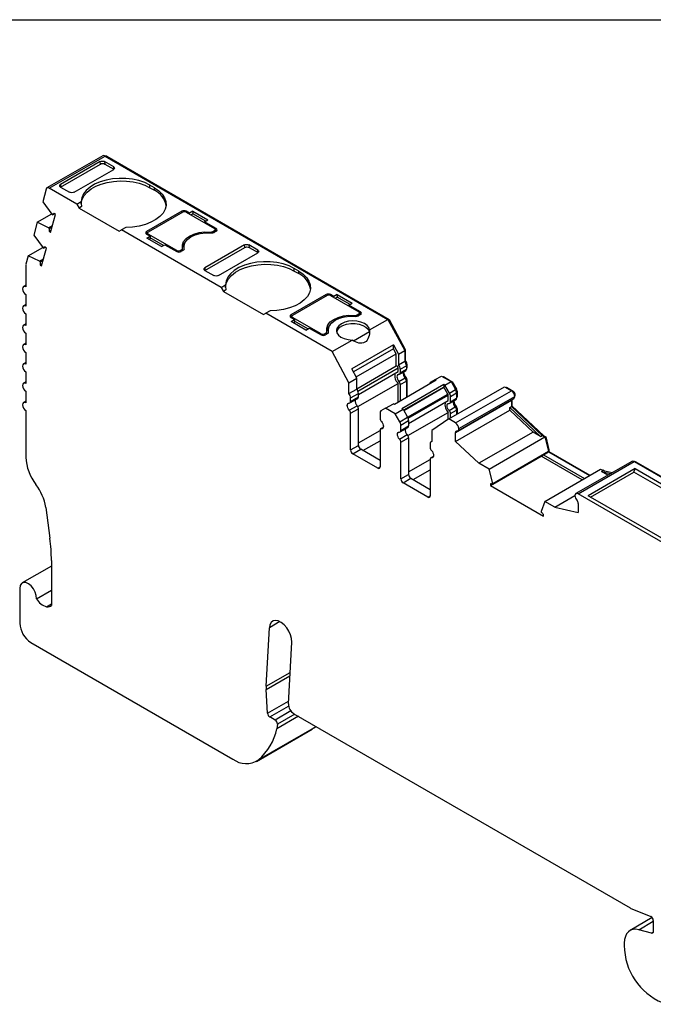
# Model space of a CAD drawing. Header units: millimetres. Extents: x 6 to 273, y 6 to 210.
# Tile 3 of 4: x 195 to 235, y 147 to 210. Entities that reach past the tile are written whole.
import ezdxf

# ---------------------------------------------------------------- set-up
doc = ezdxf.new("R2010")
doc.units = ezdxf.units.MM
doc.linetypes.add('SLD-Solid', pattern=[0])
doc.layers.add('TEXT', color=140, linetype='SLD-Solid', lineweight=25)

msp = doc.modelspace()

# ---------------------------------------------------------------- linework, layer by layer
for p, q in [((199.867, 200.929), (196.331, 198.888)), ((196.481, 198.873), (200.017, 200.914)), ((200.017, 200.914), (217.95, 190.561)), ((200.088, 200.873), (200.123, 200.894)), ((200.123, 200.894), (218.025, 190.559)), ((197.197, 198.949), (199.719, 200.405)), ((199.707, 200.562), (197.198, 199.113)), ((199.719, 200.405), (199.707, 200.562)), ((200.562, 200.232), (199.99, 200.562)), ((199.99, 200.562), (200.003, 200.406)), ((200.003, 200.406), (200.575, 200.076)), ((198.052, 198.62), (200.562, 200.068)), ((200.575, 200.076), (200.562, 200.232)), ((197.198, 199.113), (197.186, 198.943)), ((203.143, 198.905), (202.86, 199.068)), ((202.86, 198.905), (202.86, 199.068)), ((196.277, 198.81), (196.063, 198.014)), ((198.229, 197.864), (196.481, 198.873)), ((197.197, 198.949), (197.769, 198.619)), ((202.86, 198.905), (203.143, 198.742)), ((203.143, 198.742), (203.143, 198.905)), ((196.063, 198.014), (196.649, 197.219)), ((198.229, 197.864), (198.507, 198.025)), ((198.229, 197.864), (198.37, 197.619)), ((195.715, 196.716), (196.631, 197.244)), ((196.562, 196.071), (196.864, 197.198)), ((196.649, 197.219), (196.691, 197.182)), ((196.691, 197.182), (196.806, 197.249)), ((196.864, 197.198), (196.78, 197.272)), ((198.522, 197.707), (198.37, 197.619)), ((198.37, 197.619), (200.916, 196.15)), ((204.876, 197.415), (202.648, 196.129)), ((204.946, 197.354), (202.754, 196.089)), ((204.876, 197.313), (204.876, 197.415)), ((205.378, 197.289), (205.158, 197.415)), ((205.158, 197.415), (205.158, 197.354)), ((205.158, 197.354), (206.961, 196.313)), ((205.59, 197.411), (205.378, 197.289)), ((205.378, 197.227), (205.378, 197.289)), ((205.59, 197.248), (205.466, 197.176)), ((205.59, 197.411), (206.537, 196.864)), ((205.59, 197.411), (205.59, 197.248)), ((206.396, 196.783), (205.59, 197.248)), ((195.715, 196.716), (195.496, 195.896)), ((196.421, 196.365), (195.715, 196.716)), ((196.421, 196.365), (196.681, 196.516)), ((206.325, 196.742), (206.537, 196.864)), ((207.068, 196.313), (206.325, 196.742)), ((206.325, 196.68), (206.325, 196.742)), ((195.496, 195.896), (196.082, 195.102)), ((196.462, 196.329), (196.421, 196.365)), ((196.462, 196.329), (196.662, 196.444)), ((196.478, 196.146), (196.601, 196.217)), ((196.478, 196.146), (196.562, 196.071)), ((200.916, 196.15), (201.057, 196.231)), ((201.336, 196.392), (201.057, 196.231)), ((207.379, 192.582), (201.057, 196.231)), ((202.648, 196.129), (202.648, 195.966)), ((202.648, 195.966), (202.71, 196.002)), ((202.648, 195.966), (202.867, 195.84)), ((202.71, 196.027), (202.71, 195.93)), ((204.557, 194.925), (202.754, 195.966)), ((202.754, 195.966), (202.754, 195.905)), ((206.686, 196.041), (206.686, 196.097)), ((206.855, 196.129), (206.961, 196.191)), ((206.855, 196.129), (206.855, 196.042)), ((207.068, 196.15), (206.926, 196.068)), ((206.961, 196.089), (206.961, 196.191)), ((207.005, 196.114), (207.005, 196.252)), ((207.068, 196.15), (207.005, 196.186)), ((207.068, 196.15), (207.068, 196.313)), ((202.655, 195.717), (202.867, 195.84)), ((203.603, 195.17), (202.655, 195.717)), ((202.867, 195.676), (202.797, 195.635)), ((202.867, 195.84), (202.867, 195.676)), ((203.726, 195.242), (202.867, 195.737)), ((203.603, 195.17), (203.815, 195.293)), ((203.815, 195.293), (204.557, 194.864)), ((208.857, 195.279), (206.348, 193.831)), ((208.869, 195.123), (208.857, 195.279)), ((209.712, 194.95), (209.14, 195.28)), ((209.14, 195.28), (209.153, 195.124)), ((195.15, 194.598), (196.064, 195.126)), ((195.995, 193.954), (196.296, 195.081)), ((196.082, 195.102), (196.123, 195.065)), ((196.123, 195.065), (196.239, 195.132)), ((196.296, 195.081), (196.212, 195.155)), ((204.557, 194.864), (204.557, 194.925)), ((204.769, 194.925), (204.876, 194.986)), ((204.769, 194.925), (204.769, 194.838)), ((204.982, 194.946), (204.84, 194.864)), ((204.876, 194.884), (204.876, 194.986)), ((204.934, 194.918), (204.934, 195.068)), ((205.02, 195.18), (205.02, 195.017)), ((205.02, 195.017), (205.021, 194.978)), ((205.038, 195.009), (205.038, 195.045)), ((206.347, 193.667), (208.869, 195.123)), ((207.202, 193.338), (209.712, 194.786)), ((209.153, 195.124), (209.724, 194.794)), ((209.724, 194.794), (209.712, 194.95)), ((195.15, 194.598), (195.003, 194.051)), ((195.853, 194.248), (195.15, 194.598)), ((195.853, 194.248), (196.114, 194.398)), ((195.895, 194.212), (195.853, 194.248)), ((195.895, 194.212), (196.095, 194.327)), ((195.91, 194.029), (196.034, 194.1)), ((195.91, 194.029), (195.995, 193.954)), ((194.996, 193.991), (194.996, 192.627)), ((206.348, 193.831), (206.335, 193.66)), ((206.347, 193.667), (206.919, 193.337)), ((212.293, 193.623), (212.01, 193.786)), ((212.01, 193.623), (212.01, 193.786)), ((212.01, 193.623), (212.293, 193.46)), ((212.293, 193.46), (212.293, 193.623)), ((194.996, 192.728), (194.846, 192.641)), ((194.996, 192.137), (194.996, 191.402)), ((207.379, 192.582), (207.657, 192.743)), ((207.379, 192.582), (207.52, 192.337)), ((207.672, 192.425), (207.52, 192.337)), ((207.52, 192.337), (210.066, 190.868)), ((214.025, 192.133), (211.798, 190.847)), ((214.096, 192.072), (211.904, 190.806)), ((214.025, 192.031), (214.025, 192.133)), ((214.528, 192.007), (214.308, 192.133)), ((214.308, 192.133), (214.308, 192.072)), ((214.308, 192.072), (216.111, 191.031)), ((214.74, 192.129), (214.528, 192.007)), ((214.528, 191.945), (214.528, 192.007)), ((214.74, 191.966), (214.616, 191.894)), ((214.74, 192.129), (215.687, 191.582)), ((214.74, 192.129), (214.74, 191.966)), ((215.546, 191.5), (214.74, 191.966)), ((215.475, 191.46), (215.687, 191.582)), ((194.996, 191.503), (194.846, 191.417)), ((194.996, 190.912), (194.996, 190.177)), ((210.066, 190.868), (210.207, 190.949)), ((210.486, 191.11), (210.207, 190.949)), ((214.414, 188.52), (210.207, 190.949)), ((216.217, 191.031), (215.475, 191.46)), ((215.475, 191.398), (215.475, 191.46)), ((216.005, 190.847), (216.111, 190.908)), ((216.111, 190.806), (216.111, 190.908)), ((216.155, 190.832), (216.155, 190.97)), ((216.217, 190.868), (216.155, 190.903)), ((216.217, 190.868), (216.217, 191.031)), ((194.996, 190.278), (194.846, 190.192)), ((211.798, 190.847), (211.798, 190.684)), ((211.798, 190.684), (211.86, 190.72)), ((211.798, 190.684), (212.017, 190.557)), ((211.805, 190.435), (212.017, 190.557)), ((212.753, 189.888), (211.805, 190.435)), ((211.86, 190.745), (211.86, 190.648)), ((213.707, 189.643), (211.904, 190.684)), ((211.904, 190.684), (211.904, 190.623)), ((212.017, 190.394), (211.947, 190.353)), ((212.017, 190.557), (212.017, 190.394)), ((212.876, 189.959), (212.017, 190.455)), ((215.836, 190.759), (215.836, 190.815)), ((216.005, 190.847), (216.005, 190.76)), ((216.217, 190.868), (216.076, 190.786)), ((216.789, 189.891), (217.95, 190.561)), ((217.95, 190.561), (219.012, 188.593)), ((217.969, 190.527), (218.025, 190.559)), ((218.025, 190.559), (219.047, 188.663)), ((194.996, 189.687), (194.996, 188.952)), ((212.753, 189.888), (212.965, 190.01)), ((212.965, 190.01), (213.707, 189.582)), ((213.707, 189.582), (213.707, 189.643)), ((213.919, 189.643), (214.025, 189.704)), ((213.919, 189.643), (213.919, 189.555)), ((214.132, 189.664), (213.99, 189.582)), ((214.025, 189.602), (214.025, 189.704)), ((214.084, 189.636), (214.084, 189.786)), ((214.169, 189.898), (214.169, 189.735)), ((214.169, 189.735), (214.171, 189.696)), ((214.188, 189.727), (214.188, 189.763)), ((215.769, 189.212), (216.776, 189.793)), ((194.996, 189.054), (194.846, 188.967)), ((214.414, 188.52), (215.682, 189.252)), ((194.996, 188.462), (194.996, 187.727)), ((215.476, 186.551), (214.414, 188.52)), ((218.309, 188.951), (215.657, 187.42)), ((218.309, 188.707), (215.757, 187.234)), ((218.309, 188.951), (218.623, 188.368)), ((218.309, 188.707), (218.309, 188.951)), ((218.481, 188.387), (218.309, 188.707)), ((218.623, 188.368), (219.012, 188.593)), ((218.991, 188.631), (219.047, 188.663)), ((219.012, 188.593), (219.012, 187.907)), ((219.047, 188.663), (219.047, 187.954)), ((194.996, 187.829), (194.846, 187.742)), ((215.93, 186.914), (218.481, 188.387)), ((218.481, 187.617), (218.481, 188.387)), ((218.623, 188.368), (218.623, 187.683)), ((218.623, 187.683), (219.012, 187.907)), ((219.012, 187.933), (219.047, 187.954)), ((194.996, 187.238), (194.996, 186.503)), ((215.971, 186.837), (215.657, 187.42)), ((215.971, 186.168), (218.481, 187.617)), ((216.05, 186.019), (218.591, 187.486)), ((216.081, 185.809), (218.591, 187.258)), ((218.591, 187.258), (218.591, 187.486)), ((218.691, 187.085), (219.08, 187.31)), ((218.733, 187.404), (219.122, 187.629)), ((218.733, 187.404), (218.733, 187.177)), ((218.733, 187.177), (219.122, 187.401)), ((219.113, 187.705), (219.157, 187.731)), ((219.122, 187.629), (219.122, 187.401)), ((219.122, 187.483), (219.157, 187.503)), ((219.122, 187.449), (219.136, 187.458)), ((219.157, 187.731), (219.157, 187.503)), ((194.996, 186.604), (194.846, 186.518)), ((215.476, 186.551), (215.971, 186.837)), ((215.476, 185.866), (215.476, 186.551)), ((215.971, 186.152), (215.971, 186.837)), ((221.019, 186.708), (218.367, 185.177)), ((218.648, 186.627), (219.037, 186.852)), ((218.733, 186.428), (219.122, 186.653)), ((219.06, 186.823), (219.115, 186.854)), ((219.109, 186.727), (219.157, 186.755)), ((219.122, 186.653), (219.122, 185.613)), ((219.157, 186.755), (219.157, 185.633)), ((220.657, 186.58), (220.948, 186.749)), ((220.948, 186.749), (221.337, 186.973)), ((220.948, 186.749), (221.019, 186.708)), ((221.337, 186.973), (221.95, 186.619)), ((221.437, 186.915), (221.472, 186.936)), ((221.472, 186.936), (222.027, 186.616)), ((221.561, 186.395), (221.95, 186.619)), ((221.95, 186.619), (222.242, 186.114)), ((221.971, 186.583), (222.027, 186.616)), ((222.027, 186.616), (222.298, 186.147)), ((194.996, 186.013), (194.996, 185.278)), ((215.476, 185.866), (215.971, 186.152)), ((216.04, 185.037), (218.591, 186.51)), ((218.591, 185.307), (218.591, 186.51)), ((218.733, 186.428), (218.733, 185.388)), ((221.49, 186.435), (218.839, 184.905)), ((221.49, 186.272), (218.945, 184.803)), ((218.951, 184.792), (221.503, 186.265)), ((221.49, 186.435), (221.49, 186.272)), ((221.561, 186.395), (221.49, 186.435)), ((221.503, 186.265), (221.49, 186.272)), ((221.753, 185.832), (221.503, 186.265)), ((221.853, 185.89), (221.561, 186.395)), ((221.802, 184.256), (225.337, 186.297)), ((221.853, 185.89), (222.242, 186.114)), ((221.915, 185.681), (222.304, 185.905)), ((222.24, 184.003), (225.776, 186.044)), ((222.242, 186.114), (222.298, 186.147)), ((222.295, 185.982), (222.339, 186.007)), ((222.304, 185.905), (222.304, 185.564)), ((222.339, 186.007), (222.339, 185.666)), ((225.337, 186.297), (225.776, 186.044)), ((225.439, 186.238), (225.475, 186.258)), ((225.475, 186.258), (225.882, 186.023)), ((225.837, 185.998), (225.882, 186.023)), ((194.996, 185.379), (194.846, 185.293)), ((215.545, 185.269), (216.04, 185.554)), ((215.586, 185.588), (216.081, 185.874)), ((215.586, 185.36), (216.081, 185.646)), ((215.586, 185.36), (215.586, 185.588)), ((216.081, 185.646), (216.081, 185.874)), ((219.201, 184.359), (221.753, 185.832)), ((219.232, 184.295), (221.773, 185.762)), ((219.263, 183.972), (221.773, 185.422)), ((221.773, 185.422), (221.773, 185.762)), ((221.873, 185.248), (222.262, 185.473)), ((221.915, 185.34), (221.915, 185.681)), ((221.915, 185.34), (222.304, 185.564)), ((222.24, 183.393), (225.776, 185.434)), ((222.304, 185.646), (222.339, 185.666)), ((222.304, 185.612), (222.318, 185.621)), ((222.39, 183.508), (225.926, 185.549)), ((222.452, 183.64), (225.988, 185.681)), ((225.776, 185.434), (225.776, 185.033)), ((225.811, 185.483), (225.811, 185.075)), ((225.978, 185.757), (226.023, 185.783)), ((194.996, 184.788), (194.996, 181.836)), ((215.501, 184.811), (215.996, 185.096)), ((215.586, 184.612), (216.081, 184.898)), ((216.081, 182.577), (216.081, 184.898)), ((217.801, 184.932), (217.51, 184.764)), ((217.801, 184.932), (218.296, 185.218)), ((218.415, 184.578), (217.801, 184.932)), ((218.367, 185.177), (218.296, 185.218)), ((218.415, 184.578), (218.91, 184.864)), ((218.839, 184.905), (218.91, 184.864)), ((218.91, 184.864), (219.201, 184.359)), ((219.222, 183.2), (221.773, 184.673)), ((221.773, 184.236), (221.773, 184.673)), ((221.83, 184.79), (222.219, 185.015)), ((221.915, 184.592), (222.304, 184.816)), ((222.24, 182.821), (225.669, 184.801)), ((222.242, 184.986), (222.297, 185.017)), ((222.291, 184.89), (222.339, 184.918)), ((222.304, 184.816), (222.304, 184.546)), ((222.339, 184.918), (222.339, 184.566)), ((225.669, 184.972), (225.776, 185.033)), ((225.669, 184.801), (225.669, 184.972)), ((225.669, 184.972), (227.631, 183.145)), ((225.669, 184.801), (227.148, 183.424)), ((225.776, 185.054), (225.811, 185.075)), ((225.776, 185.033), (227.737, 183.207)), ((225.811, 185.075), (227.832, 183.192)), ((215.586, 182.292), (215.586, 184.612)), ((217.448, 184.626), (217.448, 184.286)), ((218.706, 184.073), (218.415, 184.578)), ((218.706, 184.073), (219.201, 184.359)), ((218.768, 183.864), (219.263, 184.15)), ((219.263, 184.15), (219.263, 183.809)), ((221.802, 184.256), (220.74, 183.513)), ((222.24, 184.003), (221.802, 184.256)), ((221.915, 184.321), (221.915, 184.592)), ((216.081, 182.741), (217.448, 183.53)), ((217.448, 183.537), (217.448, 181.217)), ((217.65, 183.722), (217.489, 183.629)), ((217.533, 183.638), (217.642, 183.701)), ((218.727, 183.432), (219.222, 183.718)), ((218.768, 183.523), (218.768, 183.864)), ((218.768, 183.523), (219.263, 183.809)), ((220.74, 183.513), (220.74, 182.827)), ((227.148, 183.424), (223.719, 181.444)), ((227.631, 183.145), (227.148, 183.424)), ((216.364, 182.251), (217.448, 182.876)), ((218.683, 182.974), (219.178, 183.259)), ((218.768, 182.775), (219.263, 183.061)), ((219.263, 183.061), (219.263, 180.74)), ((220.74, 182.841), (220.692, 182.814)), ((222.24, 182.821), (222.24, 183.393)), ((222.24, 182.821), (223.719, 181.444)), ((224.361, 181.073), (227.896, 183.114)), ((227.631, 183.145), (227.737, 183.207)), ((227.737, 183.207), (227.896, 183.114)), ((227.797, 183.172), (227.832, 183.192)), ((227.832, 183.192), (227.952, 183.123)), ((227.896, 183.114), (228.126, 182.211)), ((227.902, 183.094), (227.952, 183.123)), ((227.952, 183.123), (228.162, 182.3)), ((215.586, 182.292), (216.081, 182.577)), ((215.728, 182.047), (216.223, 182.332)), ((217.448, 181.625), (216.223, 182.332)), ((218.768, 180.455), (218.768, 182.775)), ((220.63, 182.676), (220.63, 182.449)), ((224.591, 180.17), (228.126, 182.211)), ((227.808, 181.978), (228.126, 182.162)), ((228.111, 182.271), (228.162, 182.3)), ((228.126, 182.211), (228.126, 182.162)), ((228.126, 182.162), (228.162, 182.183)), ((228.126, 182.162), (230.721, 180.664)), ((228.162, 182.3), (228.162, 182.183)), ((228.162, 182.183), (230.757, 180.684)), ((217.306, 181.135), (215.728, 182.047)), ((219.263, 180.904), (220.63, 181.693)), ((220.63, 181.7), (220.63, 179.38)), ((220.832, 181.885), (220.671, 181.792)), ((220.715, 181.801), (220.824, 181.864)), ((224.449, 180.039), (227.667, 181.897)), ((224.591, 180.121), (227.808, 181.978)), ((230.262, 180.399), (227.667, 181.897)), ((227.667, 181.897), (227.667, 181.897)), ((227.808, 181.978), (230.403, 180.48)), ((233.404, 181.568), (229.868, 179.527)), ((230.018, 179.513), (233.554, 181.554)), ((233.554, 181.554), (261.148, 165.624)), ((233.624, 181.513), (233.66, 181.533)), ((233.66, 181.533), (261.254, 165.603)), ((217.306, 181.135), (217.448, 181.217)), ((219.546, 180.414), (220.63, 181.039)), ((224.361, 181.073), (223.719, 181.444)), ((224.591, 180.17), (224.361, 181.073)), ((227.896, 179.033), (231.431, 181.074)), ((233.624, 181.105), (230.655, 179.39)), ((231.431, 181.074), (231.591, 180.982)), ((231.485, 180.921), (231.591, 180.982)), ((231.883, 180.691), (231.485, 180.921)), ((231.485, 180.921), (232.059, 180.792)), ((231.552, 181.004), (231.588, 181.024)), ((231.588, 181.024), (231.706, 180.956)), ((231.591, 180.982), (232.165, 180.853)), ((233.534, 180.889), (233.624, 181.105)), ((233.624, 181.105), (242.605, 175.92)), ((218.768, 180.455), (219.263, 180.74)), ((218.91, 180.21), (219.405, 180.495)), ((219.405, 180.495), (220.63, 179.788)), ((230.796, 179.308), (233.534, 180.889)), ((242.372, 175.786), (233.534, 180.889)), ((220.488, 179.298), (218.91, 180.21)), ((224.449, 180.14), (224.449, 180.039)), ((224.449, 180.039), (227.807, 178.101)), ((224.591, 180.121), (224.591, 180.17)), ((220.488, 179.298), (220.63, 179.38)), ((228.538, 178.662), (229.806, 179.394)), ((243.887, 171.506), (230.018, 179.513)), ((239.635, 174.206), (230.655, 179.39)), ((196.254, 178.65), (196.517, 176.696)), ((227.896, 179.033), (227.666, 178.395)), ((228.538, 178.662), (227.896, 179.033)), ((228.538, 178.662), (230.018, 178.331)), ((230.018, 178.903), (230.018, 178.331)), ((227.666, 178.395), (227.666, 178.346)), ((227.807, 178.101), (227.807, 178.202)), ((196.616, 174.934), (194.764, 173.865)), ((196.616, 175.28), (196.616, 172.438)), ((194.608, 173.521), (194.608, 171.317)), ((195.667, 172.855), (196.616, 173.403)), ((196.31, 172.36), (196.616, 172.537)), ((210.237, 167.321), (210.437, 171.029)), ((211.101, 171.412), (210.437, 171.029)), ((195.316, 170.092), (208.11, 162.706)), ((211.639, 166.215), (211.849, 170.116)), ((210.237, 167.321), (211.745, 168.192)), ((210.238, 167.12), (211.734, 167.984)), ((210.317, 165.61), (210.238, 167.12)), ((210.317, 165.61), (211.648, 166.378)), ((210.459, 165.376), (211.653, 166.065)), ((210.804, 165.176), (210.459, 165.376)), ((211.802, 165.752), (210.804, 165.176)), ((212.274, 165.415), (210.916, 164.631)), ((212.044, 165.548), (210.945, 164.913)), ((211.992, 165.578), (233.308, 153.273)), ((213.283, 164.693), (209.747, 162.652)), ((210.945, 164.913), (210.916, 164.631)), ((213.283, 164.693), (213.146, 164.598)), ((213.283, 164.693), (213.38, 164.777)), ((209.61, 162.557), (213.146, 164.598)), ((233.413, 153.221), (234.613, 152.736)), ((234.708, 152.659), (233.301, 151.846)), ((233.857, 151.896), (234.776, 152.427)), ((234.776, 152.481), (234.776, 151.775)), ((234.671, 151.678), (233.857, 151.896)), ((234.671, 151.678), (234.771, 151.735)), ((232.937, 151.043), (232.937, 150.798))]:
    msp.add_line(p, q)
at = {"flags": 128}
for points in [[(202.86, 199.068), (202.532, 199.228), (202.163, 199.354), (201.762, 199.442), (201.341, 199.49), (200.913, 199.497), (200.488, 199.462), (200.079, 199.387), (199.698, 199.273), (199.356, 199.124), (199.062, 198.944), (198.824, 198.738), (198.649, 198.512), (198.542, 198.272), (198.507, 198.025)], [(198.507, 197.864), (198.511, 197.948), (198.569, 198.187), (198.694, 198.418), (198.883, 198.633), (199.13, 198.828), (199.429, 198.997), (199.772, 199.136), (200.149, 199.24), (200.551, 199.307), (200.966, 199.335), (201.384, 199.324), (201.793, 199.274), (202.182, 199.185), (202.541, 199.061), (202.86, 198.905)], [(196.481, 198.873), (196.447, 198.89), (196.413, 198.899), (196.381, 198.902), (196.352, 198.897), (196.327, 198.885), (196.305, 198.866), (196.288, 198.841), (196.277, 198.81)], [(203.143, 198.905), (203.42, 198.716), (203.638, 198.503), (203.791, 198.271), (203.874, 198.028), (203.886, 197.781), (203.826, 197.536), (203.695, 197.3), (203.498, 197.08), (203.239, 196.882), (202.927, 196.712), (202.57, 196.575), (202.179, 196.474), (201.763, 196.413), (201.336, 196.392)], [(204.932, 195.084), (204.923, 195.291), (204.996, 195.494), (205.148, 195.681), (205.37, 195.844), (205.652, 195.972), (205.976, 196.06), (206.327, 196.102), (206.686, 196.097)], [(205.038, 195.045), (205.024, 195.249), (205.093, 195.448), (205.241, 195.633), (205.459, 195.793), (205.736, 195.919), (206.056, 196.004), (206.401, 196.044), (206.753, 196.036)], [(205.118, 195.489), (204.996, 195.331), (204.923, 195.129)], [(212.01, 193.786), (211.682, 193.946), (211.313, 194.072), (210.912, 194.16), (210.491, 194.208), (210.063, 194.215), (209.638, 194.18), (209.229, 194.105), (208.848, 193.991), (208.506, 193.842), (208.211, 193.662), (207.974, 193.456), (207.799, 193.23), (207.692, 192.99), (207.657, 192.743)], [(207.657, 192.582), (207.661, 192.666), (207.719, 192.905), (207.844, 193.136), (208.033, 193.351), (208.28, 193.546), (208.579, 193.715), (208.922, 193.853), (209.299, 193.958), (209.701, 194.025), (210.116, 194.053), (210.534, 194.042), (210.943, 193.992), (211.332, 193.903), (211.691, 193.779), (212.01, 193.623)], [(212.293, 193.623), (212.57, 193.434), (212.788, 193.22), (212.941, 192.989), (213.024, 192.746), (213.036, 192.499), (212.976, 192.253), (212.845, 192.018), (212.648, 191.798), (212.389, 191.6), (212.077, 191.43), (211.72, 191.293), (211.329, 191.192), (210.913, 191.13), (210.486, 191.11)], [(194.996, 192.627), (194.915, 192.655), (194.846, 192.641), (194.8, 192.588), (194.784, 192.504), (194.8, 192.401), (194.846, 192.295), (194.915, 192.202), (194.996, 192.137)], [(194.996, 191.402), (194.915, 191.43), (194.846, 191.417), (194.8, 191.364), (194.784, 191.279), (194.8, 191.176), (194.846, 191.07), (194.915, 190.978), (194.996, 190.912)], [(214.082, 189.802), (214.073, 190.009), (214.146, 190.212), (214.298, 190.399), (214.52, 190.561), (214.802, 190.69), (215.126, 190.778), (215.477, 190.82), (215.836, 190.815)], [(214.188, 189.763), (214.174, 189.966), (214.243, 190.166), (214.391, 190.351), (214.609, 190.51), (214.886, 190.636), (215.206, 190.722), (215.551, 190.761), (215.903, 190.754)], [(216.789, 189.891), (216.74, 190.043), (216.626, 190.183), (216.455, 190.302), (216.237, 190.391), (215.987, 190.447), (215.721, 190.463), (215.456, 190.441), (215.21, 190.38), (214.998, 190.286), (214.834, 190.164), (214.729, 190.021), (214.69, 189.869), (214.72, 189.715), (214.815, 189.571), (214.971, 189.445), (215.176, 189.346), (215.419, 189.28), (215.682, 189.252)], [(214.7, 189.776), (214.701, 189.779), (214.772, 189.929), (214.908, 190.064), (215.099, 190.174), (215.333, 190.253), (215.593, 190.294), (215.863, 190.296), (216.125, 190.258), (216.361, 190.183), (216.557, 190.075), (216.698, 189.942), (216.776, 189.793)], [(194.996, 190.177), (194.915, 190.205), (194.846, 190.192), (194.8, 190.139), (194.784, 190.055), (194.8, 189.952), (194.846, 189.846), (194.915, 189.753), (194.996, 189.687)], [(214.268, 190.206), (214.146, 190.048), (214.073, 189.847)], [(194.996, 188.952), (194.914, 188.981), (194.846, 188.967), (194.8, 188.914), (194.783, 188.83), (194.8, 188.727), (194.846, 188.621), (194.914, 188.528), (194.996, 188.462)], [(194.996, 187.727), (194.914, 187.756), (194.846, 187.742), (194.8, 187.689), (194.784, 187.605), (194.8, 187.502), (194.846, 187.396), (194.914, 187.303), (194.996, 187.238)], [(194.996, 186.503), (194.914, 186.531), (194.846, 186.518), (194.8, 186.465), (194.784, 186.38), (194.8, 186.277), (194.846, 186.171), (194.914, 186.078), (194.996, 186.013)], [(218.648, 187.076), (218.596, 187.069), (218.555, 187.039), (218.529, 186.99), (218.521, 186.925), (218.529, 186.85), (218.555, 186.771), (218.596, 186.695), (218.648, 186.627)], [(194.996, 185.278), (194.914, 185.306), (194.846, 185.293), (194.8, 185.24), (194.784, 185.155), (194.8, 185.052), (194.846, 184.946), (194.914, 184.853), (194.996, 184.788)], [(225.778, 185.464), (225.777, 185.457), (225.776, 185.434)], [(215.501, 184.811), (215.449, 184.878), (215.409, 184.954), (215.383, 185.033), (215.374, 185.109), (215.383, 185.173), (215.409, 185.223), (215.449, 185.252), (215.501, 185.26)], [(221.83, 184.79), (221.778, 184.858), (221.737, 184.934), (221.711, 185.013), (221.703, 185.088), (221.711, 185.153), (221.737, 185.202), (221.778, 185.232), (221.83, 185.239)], [(217.533, 184.087), (217.585, 184.02), (217.625, 183.943), (217.651, 183.864), (217.66, 183.789), (217.651, 183.724), (217.625, 183.675), (217.585, 183.645), (217.533, 183.638)], [(218.683, 182.974), (218.631, 183.041), (218.591, 183.118), (218.565, 183.197), (218.556, 183.272), (218.565, 183.337), (218.591, 183.386), (218.631, 183.415), (218.683, 183.423)], [(220.715, 182.25), (220.767, 182.183), (220.807, 182.106), (220.833, 182.027), (220.842, 181.952), (220.833, 181.887), (220.807, 181.838), (220.767, 181.808), (220.715, 181.801)], [(195.667, 172.855), (195.655, 173.059), (195.589, 173.279), (195.477, 173.492), (195.329, 173.676), (195.162, 173.813), (194.993, 173.888), (194.839, 173.893), (194.715, 173.828), (194.636, 173.7), (194.608, 173.521)], [(211.849, 170.116), (211.836, 170.336), (211.776, 170.572), (211.672, 170.809), (211.533, 171.029), (211.367, 171.218), (211.186, 171.363), (211.001, 171.454), (210.827, 171.486), (210.674, 171.454), (210.553, 171.363), (210.472, 171.218), (210.437, 171.029)], [(233.857, 151.896), (233.666, 151.927), (233.488, 151.916), (233.33, 151.862), (233.194, 151.767), (233.084, 151.634), (233.003, 151.466), (232.954, 151.267), (232.937, 151.043)], [(234.776, 151.775), (234.774, 151.749), (234.768, 151.727), (234.759, 151.708), (234.747, 151.692), (234.731, 151.682), (234.713, 151.675), (234.693, 151.674), (234.671, 151.678)]]:
    msp.add_lwpolyline(points, dxfattribs=at)
for centre, radius, start, end in [((199.929, 200.79), 0.152, 54.67242, 114.01712), ((200.063, 200.808), 0.105, 55.11343, 108.84061), ((202.612, 197.563), 1.293, 9.77598, 65.7396), ((196.857, 197.107), 0.183, 115.12619, 155.59989), ((205.017, 197.142), 0.307, 62.60984, 117.39024), ((205.052, 197.149), 0.231, 62.60968, 117.39033), ((197.003, 196.283), 0.543, 175.18863, 194.67863), ((202.679, 196.048), 0.0873, 110.78308, 249.21671), ((202.777, 196.027), 0.0655, 110.78342, 249.21658), ((206.716, 196.395), 0.3, 264.14932, 297.63517), ((206.787, 196.335), 0.301, 263.66933, 297.59762), ((206.938, 196.252), 0.0655, 290.78342, 69.21658), ((207.037, 196.231), 0.0873, 290.78342, 69.21658), ((196.29, 194.989), 0.183, 115.12619, 155.59989), ((204.663, 195.13), 0.231, 242.60968, 297.39033), ((204.699, 195.137), 0.307, 242.60968, 297.39033), ((204.84, 195.072), 0.0925, 292.32046, 7.67416), ((204.947, 195.031), 0.0919, 292.11452, 9.09415), ((195.225, 193.993), 0.23, 165.57327, 180.51039), ((196.436, 194.166), 0.543, 175.18863, 194.67863), ((211.762, 192.281), 1.293, 9.77598, 65.7396), ((214.167, 191.86), 0.307, 62.60984, 117.39024), ((214.202, 191.867), 0.231, 62.60968, 117.39033), ((216.088, 190.97), 0.0655, 290.78342, 69.21658), ((216.187, 190.949), 0.0873, 290.78342, 69.21658), ((211.829, 190.766), 0.0873, 110.78308, 249.21671), ((211.927, 190.745), 0.0655, 110.78342, 249.21658), ((215.866, 191.113), 0.3, 264.14932, 297.63517), ((215.937, 191.053), 0.301, 263.66933, 297.59762), ((213.813, 189.848), 0.231, 242.60968, 297.39033), ((213.99, 189.79), 0.0925, 292.32046, 7.67416), ((214.097, 189.749), 0.0919, 292.11452, 9.09415), ((213.849, 189.855), 0.307, 242.60968, 297.39033), ((218.66, 187.607), 0.462, 2.68164, 40.48103), ((218.844, 187.715), 0.313, 2.9317, 49.65601), ((219.015, 186.978), 0.631, 163.89123, 227.81639), ((218.464, 187.491), 0.128, 357.89102, 82.03101), ((218.271, 187.383), 0.462, 2.68164, 40.48103), ((218.649, 187.161), 0.0853, 269.39189, 10.36549), ((219.306, 187.14), 0.395, 168.79207, 226.95594), ((219.574, 187.287), 0.631, 184.99497, 223.2821), ((219.023, 187.391), 0.0995, 305.30555, 6.00663), ((219.108, 187.498), 0.0497, 305.30556, 6.00666), ((218.422, 186.413), 0.311, 2.82623, 43.43123), ((218.811, 186.638), 0.311, 2.82623, 43.43123), ((219.002, 186.747), 0.156, 2.82623, 43.43123), ((220.739, 186.462), 0.144, 125.02928, 179.62101), ((215.62, 185.852), 0.462, 2.68164, 40.48103), ((221.871, 185.891), 0.433, 1.9565, 31.14373), ((222.051, 185.998), 0.289, 1.9565, 31.14374), ((225.526, 185.655), 0.462, 3.31183, 57.34185), ((225.715, 185.764), 0.309, 3.66321, 57.31744), ((215.125, 185.566), 0.462, 2.68164, 40.48103), ((215.502, 185.345), 0.0853, 269.39189, 10.36549), ((216.266, 185.385), 0.395, 168.79207, 226.95594), ((215.982, 185.636), 0.0995, 305.30555, 6.00663), ((222.197, 185.141), 0.631, 163.89123, 227.81639), ((221.629, 185.758), 0.144, 1.9565, 31.14379), ((221.831, 185.325), 0.0853, 269.39187, 10.36541), ((221.482, 185.666), 0.433, 1.9565, 31.14373), ((222.488, 185.303), 0.395, 168.79207, 226.95594), ((222.756, 185.45), 0.631, 184.99497, 223.2821), ((222.205, 185.554), 0.0995, 305.30553, 6.00656), ((222.29, 185.661), 0.0497, 305.30552, 6.0065), ((225.841, 185.669), 0.147, 304.97559, 4.81182), ((225.922, 185.777), 0.101, 309.7322, 3.35037), ((215.275, 184.597), 0.311, 2.82623, 43.43123), ((215.77, 184.882), 0.311, 2.82623, 43.43123), ((217.598, 184.641), 0.151, 125.69804, 185.62038), ((221.604, 184.576), 0.311, 2.82615, 43.43124), ((221.993, 184.801), 0.311, 2.82615, 43.43124), ((222.184, 184.91), 0.156, 2.82615, 43.43124), ((217.759, 184.301), 0.311, 182.82619, 223.43123), ((218.336, 183.85), 0.433, 1.9565, 31.14373), ((218.831, 184.135), 0.433, 1.9565, 31.14373), ((217.532, 183.553), 0.0853, 89.39189, 190.36549), ((218.684, 183.508), 0.0853, 269.39187, 10.36541), ((219.448, 183.548), 0.395, 168.79207, 226.95594), ((219.164, 183.799), 0.0995, 305.30553, 6.00656), ((222.324, 183.409), 0.0853, 89.39191, 190.36556), ((221.99, 183.614), 0.462, 3.31183, 57.34185), ((222.327, 183.621), 0.127, 268.99867, 8.94256), ((218.457, 182.76), 0.311, 2.82615, 43.43124), ((218.952, 183.045), 0.311, 2.82615, 43.43124), ((220.759, 182.698), 0.131, 98.38581, 189.50159), ((215.893, 182.306), 0.307, 182.60548, 237.39448), ((216.388, 182.591), 0.307, 182.60556, 237.39448), ((220.941, 182.464), 0.311, 182.82615, 223.43124), ((198.032, 181.97), 3.04, 182.51691, 217.92426), ((220.714, 181.716), 0.0853, 89.39185, 190.36535), ((233.466, 181.434), 0.148, 53.7749, 114.91465), ((233.6, 181.448), 0.104, 54.94801, 109.00595), ((217.362, 181.203), 0.0873, 230.79675, 9.21408), ((219.075, 180.469), 0.307, 182.60546, 237.39451), ((219.57, 180.754), 0.307, 182.60546, 237.39451), ((193.079, 178.154), 3.213, 8.88871, 37.31958), ((224.487, 179.885), 0.258, 66.27351, 98.43156), ((220.544, 179.366), 0.0873, 230.7968, 9.21405), ((229.935, 179.412), 0.13, 50.53352, 187.51657), ((230.275, 179.424), 0.47, 183.58113, 223.34781), ((229.707, 178.888), 0.311, 2.82602, 43.43139), ((227.227, 177.774), 0.72, 36.36265, 52.48577), ((185.997, 175.252), 10.619, 0.15237, 7.81787), ((196.599, 173.399), 1.079, 210.25442, 254.45412), ((196.144, 171.386), 1.537, 182.60547, 237.39453), ((212.124, 167.223), 1.889, 177.01428, 183.11538), ((212.399, 166.22), 0.761, 180.41914, 237.5877), ((210.626, 165.636), 0.31, 184.83516, 237.24431), ((210.644, 164.921), 0.301, 358.50882, 57.79399), ((207.311, 165.426), 3.692, 311.30379, 347.57403), ((208.967, 163.841), 1.422, 232.98475, 303.29035), ((233.729, 153.999), 0.839, 239.84979, 247.82784), ((234.477, 152.47), 0.299, 2.03164, 62.89674), ((234.764, 150.802), 1.827, 180.10726, 186.5483), ((236.901, 150.924), 3.966, 184.78632, 251.26351)]:
    msp.add_arc(centre, radius, start, end)
for points, knots in [([(199.707, 200.562), (199.741, 200.581), (199.794, 200.596), (199.904, 200.596), (199.957, 200.581), (199.99, 200.562)], [0, 0, 0, 0, 0.5, 0.5, 1, 1, 1, 1]), ([(199.719, 200.405), (199.753, 200.425), (199.806, 200.439), (199.917, 200.44), (199.969, 200.425), (200.003, 200.406)], [0, 0, 0, 0, 0.5, 0.5, 1, 1, 1, 1]), ([(200.562, 200.232), (200.595, 200.213), (200.621, 200.182), (200.62, 200.118), (200.595, 200.088), (200.562, 200.068)], [0, 0, 0, 0, 0.5, 0.5, 1, 1, 1, 1]), ([(197.197, 198.949), (197.164, 198.969), (197.139, 198.999), (197.139, 199.063), (197.164, 199.094), (197.198, 199.113)], [0, 0, 0, 0, 0.5, 0.5, 1, 1, 1, 1]), ([(198.052, 198.62), (198.019, 198.6), (197.966, 198.586), (197.855, 198.586), (197.802, 198.6), (197.769, 198.619)], [0, 0, 0, 0, 0.5, 0.5, 1, 1, 1, 1]), ([(208.857, 195.279), (208.89, 195.299), (208.943, 195.313), (209.054, 195.314), (209.107, 195.299), (209.14, 195.28)], [0, 0, 0, 0, 0.5, 0.5, 1, 1, 1, 1]), ([(208.869, 195.123), (208.903, 195.143), (208.956, 195.157), (209.067, 195.157), (209.119, 195.143), (209.153, 195.124)], [0, 0, 0, 0, 0.5, 0.5, 1, 1, 1, 1]), ([(209.712, 194.95), (209.745, 194.93), (209.771, 194.9), (209.77, 194.836), (209.745, 194.805), (209.712, 194.786)], [0, 0, 0, 0, 0.5, 0.5, 1, 1, 1, 1]), ([(206.347, 193.667), (206.314, 193.687), (206.289, 193.717), (206.289, 193.781), (206.314, 193.812), (206.348, 193.831)], [0, 0, 0, 0, 0.5, 0.5, 1, 1, 1, 1]), ([(207.202, 193.338), (207.169, 193.318), (207.116, 193.304), (207.005, 193.304), (206.952, 193.318), (206.919, 193.337)], [0, 0, 0, 0, 0.5, 0.5, 1, 1, 1, 1]), ([(216.789, 189.891), (216.796, 189.728), (216.779, 189.565), (216.678, 189.288), (216.593, 189.177), (216.372, 189.049), (216.236, 189.033), (215.955, 189.089), (215.812, 189.16), (215.682, 189.252)], [0, 0, 0, 0, 0.25, 0.25, 0.5, 0.5, 0.75, 0.75, 1, 1, 1, 1]), ([(196.31, 172.36), (196.375, 172.349), (196.435, 172.352), (196.537, 172.381), (196.58, 172.405), (196.616, 172.438)], [0, 0, 0, 0, 0.25, 0.25, 0.4638639, 0.4638639, 0.4638639, 0.4638639])]:
    msp.add_open_spline(points, degree=3, knots=knots)
for points in [[(198.507, 198.025), (198.507, 197.922), (198.512, 197.815), (198.522, 197.707)], [(207.657, 192.743), (207.657, 192.639), (207.662, 192.533), (207.672, 192.425)]]:
    msp.add_open_spline(points, degree=3)
at = {"layer": 'TEXT'}
msp.add_line((6.35, 209.55), (273.05, 209.55), dxfattribs=at)

doc.saveas('drawing.dxf')
